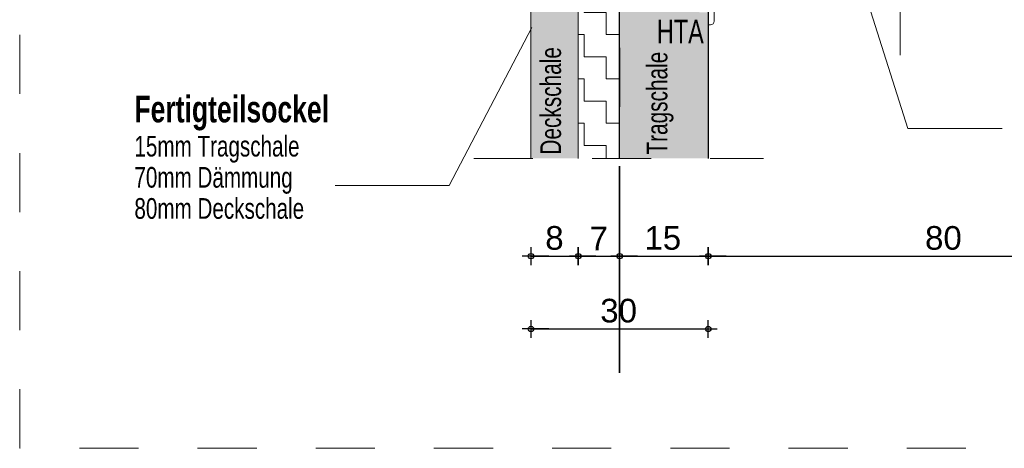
# Model space of a CAD drawing. Header units: metres. Extents: x 1333.9 to 1416.6, y -82.7 to -2.5.
# Tile 78 of 160: x 1409.758 to 1411.423, y -80.35 to -79.625. Entities that reach past the tile are written whole.
import ezdxf

# ---------------------------------------------------------------- set-up
doc = ezdxf.new("R2010")
doc.units = ezdxf.units.M
doc.header["$PDMODE"] = 65
for name, pattern in [('AUSGEZOGEN', [0]), ('GETRENNT2_S6', [0.12, 0.07, -0.01, 0.01, -0.01, 0.01, -0.01]), ('STRICHLINIE2_S3', [0.055, 0.04, -0.015]), ('STRICHLINIE_S4', [0.08, 0.06, -0.02]), ('STRICHPUNKT2_S5', [0.5, 0.35, -0.05, 0.05, -0.05])]:
    doc.linetypes.add(name, pattern=pattern)
doc.layers.add('XR$7$_40732', color=7, linetype='Continuous')
doc.layers.add('XR$7$_42154', color=7, linetype='Continuous')
for name, color, linetype, lineweight in [('XR$7$Achsen', 4, 'AUSGEZOGEN', 13), ('XR$7$Fenster', 3, 'AUSGEZOGEN', 18), ('XR$7$Maßlinie 1_50', 7, 'AUSGEZOGEN', 25), ('XR$7$Muster', 4, 'AUSGEZOGEN', 13), ('XR$7$Möblierung', 4, 'AUSGEZOGEN', 13), ('XR$7$Text 1_100', 3, 'AUSGEZOGEN', 18), ('XR$7$Wand Mauerwerk tr', 42, 'AUSGEZOGEN', 18)]:
    doc.layers.add(name, color=color, linetype=linetype, lineweight=lineweight)
doc.styles.add('ARIAL', font='arial.ttf')
doc.dimstyles.new('DIMSTYLE_14', dxfattribs={"dimtxt": 0.04, "dimasz": 0.03, "dimexe": 0, "dimexo": 1e-06, "dimgap": 0.02, "dimtad": 2, "dimdec": 1, "dimlfac": 100, "dimrnd": 0.5, "dimzin": 4, "dimdsep": 46, "dimtxsty": 'ARIAL', "dimblk1": 'ALL_ML_KREIS', "dimblk2": 'ALL_ML_KREIS', "dimsah": 1, "dimcen": 0, "dimse1": 1, "dimse2": 1, "dimclrd": 7, "dimclre": 7, "dimclrt": 7, "dimadec": 0, "dimazin": 0, "dimtfac": 1, "dimtdec": 0, "dimtix": 1, "dimtmove": 2, "dimatfit": 3, "dimfxl": 0, "dimtvp": 1.2, "dimtzin": 0, "dimlwd": 0, "dimlwe": 25, "dimarcsym": 0})
doc.dimstyles.new('DIMSTYLE_15', dxfattribs={"dimtxt": 0.04, "dimasz": 0.03, "dimexe": 0, "dimexo": 1e-06, "dimgap": 0.02, "dimtad": 2, "dimdec": 1, "dimlfac": 100, "dimrnd": 0.5, "dimzin": 4, "dimdsep": 46, "dimtxsty": 'ARIAL', "dimblk1": 'ALL_ML_KREIS', "dimblk2": 'ALL_ML_KREIS', "dimsah": 1, "dimcen": 0, "dimse1": 1, "dimse2": 1, "dimclrd": 7, "dimclre": 7, "dimclrt": 7, "dimadec": 0, "dimazin": 0, "dimtfac": 1, "dimtdec": 0, "dimtix": 1, "dimtmove": 2, "dimatfit": 3, "dimfxl": 0, "dimtzin": 0, "dimlwd": 0, "dimlwe": 25, "dimarcsym": 0})

# ---------------------------------------------------------------- blocks, each defined once
blk = doc.blocks.new('COMPLEXOBJECT_17')
at = {"layer": 'XR$7$_40732', "color": 3, "linetype": 'AUSGEZOGEN', "lineweight": 13, "transparency": 33554687}
for p, q in [((1411.0426, -79.5134), (1410.9226, -79.5134)), ((1410.9226, -79.5134), (1410.9226, -79.6334)), ((1411.0426, -79.5169), (1411.0426, -79.5134)), ((1410.9456, -79.5234), (1411.0361, -79.5234)), ((1410.9326, -79.6269), (1410.9326, -79.5364)), ((1410.9226, -79.5829), (1410.9226, -79.6024)), ((1410.9226, -79.6334), (1410.9261, -79.6334))]:
    blk.add_line(p, q, dxfattribs=at)
for centre, radius, start, end in [((1410.9456, -79.5364), 0.013, 90, 180), ((1411.0361, -79.5169), 0.0065, 270, 0), ((1410.9261, -79.6269), 0.0065, 270, 0)]:
    blk.add_arc(centre, radius, start, end, dxfattribs=at)
blk = doc.blocks.new('ALL_ML_KREIS')
at = {"color": 0, "linetype": 'ByBlock', "lineweight": -2}
for p, q in [((-1, 0), (0.5, 0)), ((0, -0.5), (0, 0.5))]:
    blk.add_line(p, q, dxfattribs=at)
blk.add_circle((0, 0), 0.15, dxfattribs=at)
blk = doc.blocks.new('*D300')
at = {"layer": 'DEFPOINTS', "color": 7, "linetype": 'AUSGEZOGEN', "lineweight": 25, "transparency": 33554687}
for p in [(1410.6226, -79.8595), (1410.9226, -79.8595), (1410.6226, -80.1482)]:
    blk.add_point(p, dxfattribs=at)
at = {"layer": 'XR$7$Maßlinie 1_50', "color": 7, "linetype": 'AUSGEZOGEN', "lineweight": -2, "transparency": 33554687}
blk.add_line((1410.6226, -80.1482), (1410.9226, -80.1482), dxfattribs=at)
at = {"layer": 'XR$7$Maßlinie 1_50', "color": 7, "linetype": 'AUSGEZOGEN', "lineweight": 25, "transparency": 33554687, "xscale": 0.03, "yscale": 0.03, "zscale": 0.03, "rotation": 180}
blk.add_blockref('ALL_ML_KREIS', (1410.6226, -80.1482), dxfattribs=at)
at = {"layer": 'XR$7$Maßlinie 1_50', "color": 7, "linetype": 'AUSGEZOGEN', "lineweight": 25, "transparency": 33554687, "xscale": 0.03, "yscale": 0.03, "zscale": 0.03}
blk.add_blockref('ALL_ML_KREIS', (1410.9226, -80.1482), dxfattribs=at)
at = {"layer": 'XR$7$Maßlinie 1_50', "color": 7, "linetype": 'AUSGEZOGEN', "lineweight": 25, "transparency": 33554687, "insert": (1410.7709, -80.1175), "char_height": 0.04, "width": 0.16, "attachment_point": 5, "style": 'ARIAL'}
blk.add_mtext('\\A1;{\\A1;{30\\H0.026400;\\S^ ;}}', dxfattribs=at)
blk = doc.blocks.new('*D311')
at = {"layer": 'DEFPOINTS', "color": 7, "linetype": 'AUSGEZOGEN', "lineweight": 25, "transparency": 33554687}
for p in [(1410.7026, -79.8365), (1410.6226, -79.8595), (1410.6226, -80.025)]:
    blk.add_point(p, dxfattribs=at)
at = {"layer": 'XR$7$Maßlinie 1_50', "color": 7, "linetype": 'AUSGEZOGEN', "lineweight": -2, "transparency": 33554687}
blk.add_line((1410.6226, -80.025), (1410.7026, -80.025), dxfattribs=at)
at = {"layer": 'XR$7$Maßlinie 1_50', "color": 7, "linetype": 'AUSGEZOGEN', "lineweight": 25, "transparency": 33554687, "xscale": 0.03, "yscale": 0.03, "zscale": 0.03, "rotation": 180}
blk.add_blockref('ALL_ML_KREIS', (1410.6226, -80.025), dxfattribs=at)
at = {"layer": 'XR$7$Maßlinie 1_50', "color": 7, "linetype": 'AUSGEZOGEN', "lineweight": 25, "transparency": 33554687, "xscale": 0.03, "yscale": 0.03, "zscale": 0.03}
blk.add_blockref('ALL_ML_KREIS', (1410.7026, -80.025), dxfattribs=at)
at = {"layer": 'XR$7$Maßlinie 1_50', "color": 7, "linetype": 'AUSGEZOGEN', "lineweight": 25, "transparency": 33554687, "insert": (1410.6623, -79.9944), "char_height": 0.04, "width": 0.12, "attachment_point": 5, "style": 'ARIAL'}
blk.add_mtext('\\A1;{\\A1;{8\\H0.026400;\\S^ ;}}', dxfattribs=at)
blk = doc.blocks.new('*D312')
at = {"layer": 'DEFPOINTS', "color": 7, "linetype": 'AUSGEZOGEN', "lineweight": 25, "transparency": 33554687}
for p in [(1410.7726, -79.8265), (1410.7026, -79.8365), (1410.7026, -80.025)]:
    blk.add_point(p, dxfattribs=at)
at = {"layer": 'XR$7$Maßlinie 1_50', "color": 7, "linetype": 'AUSGEZOGEN', "lineweight": -2, "transparency": 33554687}
blk.add_line((1410.7026, -80.025), (1410.7726, -80.025), dxfattribs=at)
at = {"layer": 'XR$7$Maßlinie 1_50', "color": 7, "linetype": 'AUSGEZOGEN', "lineweight": 25, "transparency": 33554687, "xscale": 0.03, "yscale": 0.03, "zscale": 0.03, "rotation": 180}
blk.add_blockref('ALL_ML_KREIS', (1410.7026, -80.025), dxfattribs=at)
at = {"layer": 'XR$7$Maßlinie 1_50', "color": 7, "linetype": 'AUSGEZOGEN', "lineweight": 25, "transparency": 33554687, "xscale": 0.03, "yscale": 0.03, "zscale": 0.03}
blk.add_blockref('ALL_ML_KREIS', (1410.7726, -80.025), dxfattribs=at)
at = {"layer": 'XR$7$Maßlinie 1_50', "color": 7, "linetype": 'AUSGEZOGEN', "lineweight": 25, "transparency": 33554687, "insert": (1410.7373, -79.995), "char_height": 0.04, "width": 0.12, "attachment_point": 5, "style": 'ARIAL'}
blk.add_mtext('\\A1;{\\A1;{7\\H0.026400;\\S^ ;}}', dxfattribs=at)
blk = doc.blocks.new('*D313')
at = {"layer": 'DEFPOINTS', "color": 7, "linetype": 'AUSGEZOGEN', "lineweight": 25, "transparency": 33554687}
for p in [(1410.7726, -79.8265), (1410.9226, -79.8165), (1410.7726, -80.025)]:
    blk.add_point(p, dxfattribs=at)
at = {"layer": 'XR$7$Maßlinie 1_50', "color": 7, "linetype": 'AUSGEZOGEN', "lineweight": -2, "transparency": 33554687}
blk.add_line((1410.7726, -80.025), (1410.9226, -80.025), dxfattribs=at)
at = {"layer": 'XR$7$Maßlinie 1_50', "color": 7, "linetype": 'AUSGEZOGEN', "lineweight": 25, "transparency": 33554687, "xscale": 0.03, "yscale": 0.03, "zscale": 0.03, "rotation": 180}
blk.add_blockref('ALL_ML_KREIS', (1410.7726, -80.025), dxfattribs=at)
at = {"layer": 'XR$7$Maßlinie 1_50', "color": 7, "linetype": 'AUSGEZOGEN', "lineweight": 25, "transparency": 33554687, "xscale": 0.03, "yscale": 0.03, "zscale": 0.03}
blk.add_blockref('ALL_ML_KREIS', (1410.9226, -80.025), dxfattribs=at)
at = {"layer": 'XR$7$Maßlinie 1_50', "color": 7, "linetype": 'AUSGEZOGEN', "lineweight": 25, "transparency": 33554687, "insert": (1410.8456, -79.9944), "char_height": 0.04, "width": 0.16, "attachment_point": 5, "style": 'ARIAL'}
blk.add_mtext('\\A1;{\\A1;{15\\H0.026400;\\S^ ;}}', dxfattribs=at)
blk = doc.blocks.new('*D314')
at = {"layer": 'DEFPOINTS', "color": 7, "linetype": 'AUSGEZOGEN', "lineweight": 25, "transparency": 33554687}
for p in [(1411.7216, -79.5134), (1410.9226, -79.8165), (1410.9226, -80.025)]:
    blk.add_point(p, dxfattribs=at)
at = {"layer": 'XR$7$Maßlinie 1_50', "color": 7, "linetype": 'AUSGEZOGEN', "lineweight": -2, "transparency": 33554687}
blk.add_line((1410.9226, -80.025), (1411.7216, -80.025), dxfattribs=at)
at = {"layer": 'XR$7$Maßlinie 1_50', "color": 7, "linetype": 'AUSGEZOGEN', "lineweight": 25, "transparency": 33554687, "xscale": 0.03, "yscale": 0.03, "zscale": 0.03, "rotation": 180}
blk.add_blockref('ALL_ML_KREIS', (1410.9226, -80.025), dxfattribs=at)
at = {"layer": 'XR$7$Maßlinie 1_50', "color": 7, "linetype": 'AUSGEZOGEN', "lineweight": 25, "transparency": 33554687, "xscale": 0.03, "yscale": 0.03, "zscale": 0.03}
blk.add_blockref('ALL_ML_KREIS', (1411.7216, -80.025), dxfattribs=at)
at = {"layer": 'XR$7$Maßlinie 1_50', "color": 7, "linetype": 'AUSGEZOGEN', "lineweight": 25, "transparency": 33554687, "insert": (1411.3204, -79.9944), "char_height": 0.04, "width": 0.16, "attachment_point": 5, "style": 'ARIAL'}
blk.add_mtext('\\A1;{\\A1;{80\\H0.026400;\\S^ ;}}', dxfattribs=at)

msp = doc.modelspace()

# ---------------------------------------------------------------- hatches: boundary and pattern name
at = {"layer": 'XR$7$Fenster', "linetype": 'AUSGEZOGEN', "lineweight": 13, "transparency": 33554687}
for points in [[(1410.6226, -79.8595), (1410.7026, -79.8595), (1410.7026, -79.3184), (1410.6276, -79.3184), (1410.6226, -79.3234)], [(1410.8466, -79.6021), (1410.8447, -79.6021), (1410.8447, -79.5846), (1410.8466, -79.5846), (1410.8466, -79.5854), (1410.8485, -79.5889), (1410.8487, -79.5891), (1410.8487, -79.5894), (1410.9009, -79.5894), (1410.9009, -79.5881), (1410.9021, -79.5872), (1410.9031, -79.5861), (1410.904, -79.5849), (1410.9051, -79.5826), (1410.9051, -79.5784), (1410.9053, -79.5771), (1410.9059, -79.576), (1410.9068, -79.5751), (1410.9079, -79.5746), (1410.9091, -79.5744), (1410.9186, -79.5744), (1410.9198, -79.5746), (1410.921, -79.5751), (1410.9218, -79.576), (1410.9224, -79.5771), (1410.9226, -79.5784), (1410.9226, -79.5234), (1410.7726, -79.5234), (1410.7726, -79.8595), (1410.9226, -79.8595), (1410.9226, -79.6084), (1410.9224, -79.6096), (1410.9218, -79.6107), (1410.921, -79.6116), (1410.9198, -79.6122), (1410.9186, -79.6124), (1410.9091, -79.6124), (1410.9079, -79.6122), (1410.9068, -79.6116), (1410.9059, -79.6107), (1410.9053, -79.6096), (1410.9051, -79.6084), (1410.9051, -79.6041), (1410.904, -79.6019), (1410.9031, -79.6006), (1410.9021, -79.5995), (1410.9009, -79.5986), (1410.9009, -79.5974), (1410.8487, -79.5974), (1410.8487, -79.5977), (1410.8485, -79.5978), (1410.8466, -79.6014)]]:
    msp.add_hatch(color=253, dxfattribs=at).paths.add_polyline_path(points)
at = {"layer": 'XR$7$Muster', "linetype": 'AUSGEZOGEN', "lineweight": 13, "transparency": 33554687}
h = msp.add_hatch(dxfattribs=at)
h.set_pattern_fill('MUSTER', color=4, scale=0.0375, style=0, pattern_type=2)
h.set_pattern_definition([(0, (0.075, 0.075), (0.0375, 0.0375), [0.0375, -0.0375]), (90, (0.075, 0.075), (-0.0375, 0.0375), [0.0375, -0.0375])])
h.paths.add_polyline_path([(1410.7726, -79.8595), (1410.7726, -79.3184), (1410.7026, -79.3184), (1410.7026, -79.8595)], flags=0)

# ---------------------------------------------------------------- linework, layer by layer
at = {"layer": 'XR$7$_42154', "color": 7, "linetype": 'STRICHLINIE2_S3', "lineweight": 13, "transparency": 33554687}
msp.add_line((1410.526, -79.8595), (1411.016, -79.8595), dxfattribs=at)
at = {"layer": 'XR$7$Achsen', "color": 4, "linetype": 'STRICHPUNKT2_S5', "lineweight": 35, "transparency": 33554687}
msp.add_line((1410.7726, -80.2224), (1410.7726, -78.5205), dxfattribs=at)
at = {"layer": 'XR$7$Möblierung', "color": 4, "linetype": 'GETRENNT2_S6', "lineweight": 18, "transparency": 33554687}
msp.add_line((1411.2471, -79.6846), (1411.2471, -78.9219), dxfattribs=at)
at = {"layer": 'XR$7$Wand Mauerwerk tr', "color": 7, "linetype": 'AUSGEZOGEN', "lineweight": 18, "transparency": 33554687}
for p, q in [((1410.6226, -79.8595), (1410.6226, -79.3234)), ((1410.7026, -79.8595), (1410.7026, -79.3184))]:
    msp.add_line(p, q, dxfattribs=at)
at = {"layer": 'XR$7$Wand Mauerwerk tr', "color": 7, "linetype": 'AUSGEZOGEN', "lineweight": 13, "transparency": 33554687}
for p, q in [((1411.2603, -79.8086), (1411.1296, -79.3954)), ((1410.4842, -79.9051), (1410.624, -79.6376)), ((1411.4201, -79.8086), (1411.2603, -79.8086)), ((1410.2914, -79.9051), (1410.4842, -79.9051))]:
    msp.add_line(p, q, dxfattribs=at)
at = {"layer": 'XR$7$Wand Mauerwerk tr', "color": 7, "linetype": 'AUSGEZOGEN', "lineweight": 25, "transparency": 33554687}
for p, q in [((1410.7726, -79.8595), (1410.7726, -79.5234)), ((1410.9226, -79.5234), (1410.9226, -79.8595))]:
    msp.add_line(p, q, dxfattribs=at)
at = {"layer": 'XR$7$Wand Mauerwerk tr', "color": 7, "linetype": 'STRICHLINIE_S4', "lineweight": 18, "transparency": 33554687}
msp.add_lwpolyline([(1409.7575, -77.615), (1414.9585, -77.615), (1414.9585, -80.3504), (1409.7575, -80.3504), (1409.7575, -77.615)], close=True, dxfattribs=at)

# ---------------------------------------------------------------- block references
at = {"layer": 'XR$7$_40732', "color": 3, "linetype": 'AUSGEZOGEN', "lineweight": 13, "transparency": 33554687}
msp.add_blockref('COMPLEXOBJECT_17', (0, 0), dxfattribs=at)

# ---------------------------------------------------------------- texts
at = {"layer": 'XR$7$Text 1_100', "color": 3, "linetype": 'AUSGEZOGEN', "lineweight": 18, "transparency": 33554687, "insert": (1410.8356, -79.6648), "char_height": 0.04, "width": 0.09425, "attachment_point": 7, "style": 'ARIAL'}
msp.add_mtext('\\W0.71;HTA', dxfattribs=at)
at = {"layer": 'XR$7$Text 1_100', "color": 3, "linetype": 'AUSGEZOGEN', "lineweight": 18, "transparency": 33554687, "char_height": 0.035, "attachment_point": 7, "rotation": 90, "style": 'ARIAL'}
for s, insert, width in [('\\W0.72;Deckschale', (1410.6739, -79.853), 0.194232), ('\\W0.72;Tragschale', (1410.8639, -79.853), 0.186306)]:
    msp.add_mtext(s, dxfattribs=dict(at, insert=insert, width=width))
at = {"layer": 'XR$7$Text 1_100', "color": 3, "linetype": 'AUSGEZOGEN', "lineweight": 18, "transparency": 33554687, "insert": (1409.9516, -79.7535), "char_height": 0.045, "width": 0.347698, "attachment_point": 1, "line_spacing_factor": 0.903614, "style": 'ARIAL'}
msp.add_mtext('\\A1;{\\fArial|i0|b1;\\H0.045000;\\W0.714286;\\C3;Fertigteilsockel}\\P{\\fArial|i0|b0;\\H0.035000;\\W0.714286;\\C3;15mm Tragschale}\\P{\\fArial|i0|b0;\\H0.035000;\\W0.714286;\\C3;70mm Dämmung}\\P{\\fArial|i0|b0;\\H0.035000;\\W0.714286;\\C3;80mm Deckschale}\\P', dxfattribs=at)

# ---------------------------------------------------------------- dimensions: what is measured, and where the dimension line sits
at = {"layer": 'XR$7$Maßlinie 1_50', "color": 7, "linetype": 'AUSGEZOGEN', "lineweight": 25, "transparency": 33554687}
for base, p1, p2, dimstyle, picture, middle in [((1411.7216, -80.025), (1410.9226, -79.8165), (1411.7216, -79.5134), 'DIMSTYLE_15', '*D314', (1411.3204, -79.9944)), ((1410.7726, -80.025), (1410.7026, -79.8365), (1410.7726, -79.8265), 'DIMSTYLE_14', '*D312', (1410.7373, -79.995)), ((1410.9226, -80.025), (1410.7726, -79.8265), (1410.9226, -79.8165), 'DIMSTYLE_15', '*D313', (1410.8456, -79.9944)), ((1410.7026, -80.025), (1410.6226, -79.8595), (1410.7026, -79.8365), 'DIMSTYLE_14', '*D311', (1410.6623, -79.9944)), ((1410.9226, -80.1482), (1410.6226, -79.8595), (1410.9226, -79.8595), 'DIMSTYLE_15', '*D300', (1410.7709, -80.1175))]:
    dim = msp.add_linear_dim(base=base, p1=p1, p2=p2, dimstyle=dimstyle, override={"dimpost": '<>', "dimclrd": 7, "dimclre": 7, "dimclrt": 7, "dimlwd": 0, "dimlwe": 25}, dxfattribs=at)
    dim.commit()
    dim.dimension.update_dxf_attribs({"geometry": picture, "text_midpoint": middle, "dimtype": 160})

doc.saveas('drawing.dxf')
